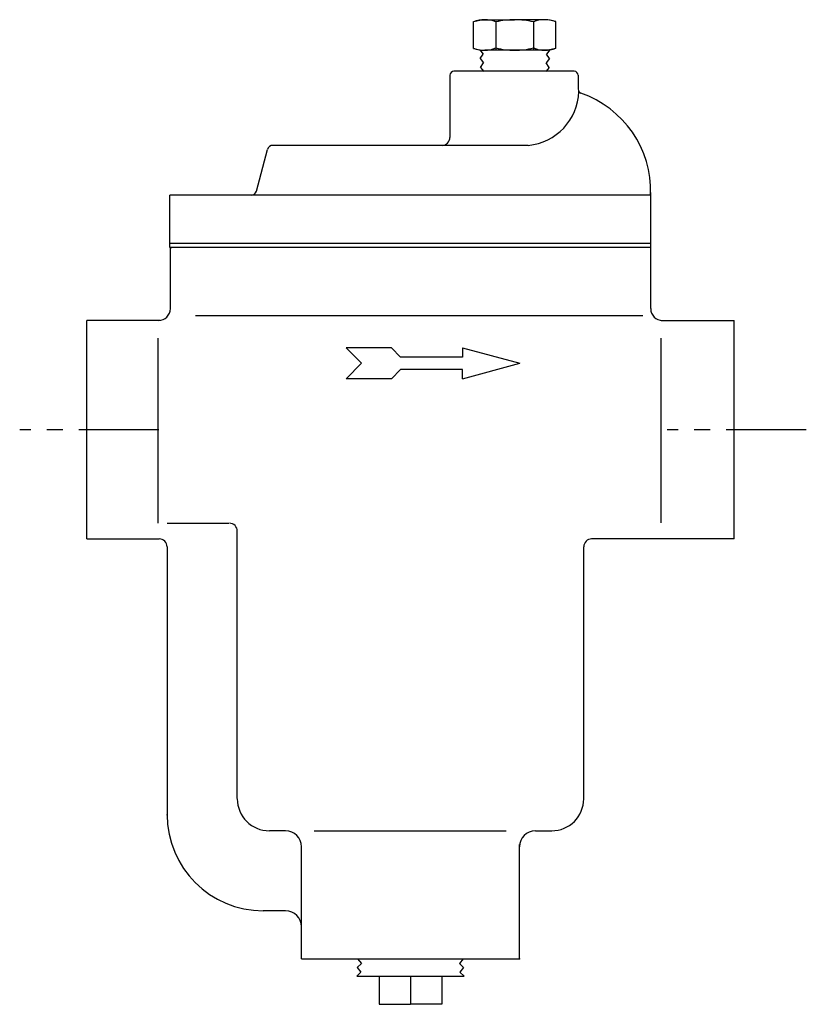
# Model space of a CAD drawing. Extents: x -0.52 to 5.62, y -4.49 to 3.2.
import ezdxf

# ---------------------------------------------------------------- set-up
doc = ezdxf.new("R2010")
doc.units = 0
doc.header["$MEASUREMENT"] = 0
doc.linetypes.add('CENTER', pattern=[2, 1.25, -0.25, 0.25, -0.25])
doc.layers.get('0').update_dxf_attribs({"linetype": 'CONTINUOUS'})
doc.layers.add('1', color=3, linetype='CENTER')

msp = doc.modelspace()

# ---------------------------------------------------------------- linework, layer by layer
for p, q in [((3.0188, 3.1886), (3.0815, 3.2017)), ((3.0188, 2.9767), (3.0188, 3.1886)), ((3.0815, 3.2017), (3.3397, 3.2017)), ((3.1935, 3.1838), (3.1935, 2.9632)), ((3.598, 3.2017), (3.3397, 3.2017)), ((3.486, 3.1838), (3.486, 2.9632)), ((3.6607, 3.1886), (3.598, 3.2017)), ((3.6607, 2.9767), (3.6607, 3.1886)), ((3.0189, 2.9762), (3.0815, 2.9631)), ((3.0675, 2.9662), (3.0941, 2.9331)), ((3.0698, 2.898), (3.0941, 2.9331)), ((3.5993, 2.963), (3.1063, 2.963)), ((3.6154, 2.9669), (3.5883, 2.9331)), ((3.6126, 2.898), (3.5883, 2.9331)), ((3.6606, 2.9762), (3.598, 2.9631)), ((3.0698, 2.898), (3.0965, 2.8647)), ((3.0722, 2.8296), (3.0965, 2.8647)), ((3.6126, 2.898), (3.586, 2.8647)), ((3.6103, 2.8296), (3.586, 2.8647)), ((2.8348, 2.7682), (2.8348, 2.2826)), ((3.8046, 2.7992), (2.8668, 2.7992)), ((3.0722, 2.8296), (3.0989, 2.7963)), ((3.6103, 2.8296), (3.5836, 2.7963)), ((3.8356, 2.7682), (3.8356, 2.6583)), ((1.3235, 1.8623), (1.411, 2.1888)), ((3.4459, 2.2205), (1.4525, 2.2205)), ((4.402, 1.4239), (4.402, 1.8522)), ((0.6484, 1.4239), (0.6484, 1.8305)), ((4.402, 1.8305), (0.6484, 1.8305)), ((4.402, 1.4552), (0.6484, 1.4552)), ((0.652, 0.9455), (0.652, 1.4239)), ((4.4015, 1.4239), (0.652, 1.4239)), ((4.402, 0.9455), (4.402, 1.4239)), ((0.559, 0.8525), (0, 0.8525)), ((0, -0.8525), (0, 0.8525)), ((0.5707, 0.8525), (0.5147, 0.8525)), ((0.8484, 0.8924), (4.3393, 0.8924)), ((4.4834, 0.8525), (4.5393, 0.8525)), ((4.495, 0.8525), (5.0541, 0.8525)), ((5.0541, -0.8525), (5.0541, 0.8525)), ((0.554, 0.7145), (0.554, -0.7308)), ((4.4822, 0.7145), (4.4822, -0.7285)), ((2.1451, 0.5183), (2.0237, 0.6388)), ((2.3778, 0.6388), (2.0237, 0.6388)), ((2.4498, 0.5672), (2.3778, 0.6388)), ((2.9337, 0.6388), (2.9337, 0.5672)), ((2.9337, 0.6388), (3.3801, 0.5183)), ((2.9337, 0.5672), (2.4498, 0.5672)), ((2.1451, 0.5183), (2.0237, 0.3978)), ((2.4498, 0.4694), (2.3778, 0.3978)), ((2.9337, 0.4694), (2.4498, 0.4694)), ((2.9337, 0.3978), (3.3801, 0.5183)), ((2.9337, 0.3978), (2.9337, 0.4694)), ((2.3778, 0.3978), (2.0237, 0.3978)), ((0.6271, -0.7308), (1.1091, -0.7308)), ((1.175, -2.8805), (1.175, -0.7928)), ((0, -0.8525), (0.565, -0.8525)), ((0.627, -0.9145), (0.627, -3.0068)), ((3.879, -2.8805), (3.879, -0.9145)), ((5.0541, -0.8525), (3.941, -0.8525)), ((1.551, -3.1325), (1.425, -3.1325)), ((1.7739, -3.1337), (3.2736, -3.1337)), ((3.503, -3.1325), (3.629, -3.1325)), ((1.676, -4.1335), (1.676, -3.2575)), ((3.378, -4.1335), (3.378, -3.2387)), ((1.551, -3.7568), (1.377, -3.7568)), ((1.676, -4.1335), (3.378, -4.1335)), ((2.1138, -4.1332), (2.1434, -4.1683)), ((2.9385, -4.1332), (2.909, -4.1683)), ((2.1108, -4.2005), (2.1434, -4.1683)), ((2.1108, -4.2005), (2.1403, -4.2355)), ((2.9415, -4.2005), (2.909, -4.1683)), ((2.9415, -4.2005), (2.912, -4.2355)), ((2.1077, -4.2677), (2.1403, -4.2355)), ((2.1077, -4.2677), (2.9463, -4.2677)), ((2.2835, -4.2699), (2.2835, -4.4875)), ((2.527, -4.2677), (2.527, -4.4875)), ((2.7706, -4.2699), (2.7706, -4.4875)), ((2.9446, -4.2677), (2.912, -4.2355)), ((2.2835, -4.4875), (2.527, -4.4875)), ((2.7706, -4.4875), (2.527, -4.4875))]:
    msp.add_line(p, q)
for centre, radius, start, end in [((3.1056, 2.978), 0.2238, 66.9028, 112.79059), ((3.3397, 2.5959), 0.6059, 90.00217, 103.9763), ((3.3397, 2.5959), 0.6059, 76.0237, 89.99783), ((3.5739, 2.978), 0.2238, 67.20941, 113.0972), ((3.1057, 3.1867), 0.2238, 247.20941, 293.0972), ((3.3398, 3.5689), 0.6059, 256.0237, 269.99783), ((3.3397, 3.5689), 0.6059, 270.00217, 283.9763), ((3.5738, 3.1867), 0.2238, 246.9028, 292.79059), ((2.8658, 2.7682), 0.031, 90, 180), ((3.8046, 2.7682), 0.031, 0, 90), ((3.4051, 2.6551), 0.4365, 275.35863, 358.06213), ((3.8666, 2.6583), 0.031, 180, 250.81863), ((3.5894, 1.8615), 0.8126, 358.31432, 70.81863), ((2.7728, 2.2826), 0.062, 270, 0), ((1.4525, 2.1777), 0.0429, 90, 165), ((1.2821, 1.8734), 0.0429, 270, 345), ((0.559, 0.9455), 0.093, 270, 0), ((4.495, 0.9455), 0.093, 180, 270), ((1.113, -0.7928), 0.062, 0, 90), ((0.565, -0.9145), 0.062, 0, 90), ((3.941, -0.9145), 0.062, 90, 180), ((1.425, -2.8825), 0.25, 180, 270), ((3.629, -2.8825), 0.25, 270, 0), ((1.377, -3.0068), 0.75, 180, 270), ((1.551, -3.2575), 0.125, 0, 90), ((3.503, -3.2575), 0.125, 90, 180), ((1.551, -3.8818), 0.125, 360, 90)]:
    msp.add_arc(centre, radius, start, end)
at = {"linetype": 'BYBLOCK'}
for p in [(0.6616, 1.4239), (0.627, -3.0068), (3.378, -4.1335)]:
    msp.add_point(p, dxfattribs=at)
at = {"layer": '1', "ltscale": 0.5}
for p, q in [((0.5625, 0), (-0.5239, 0)), ((5.6166, 0), (4.5301, 0))]:
    msp.add_line(p, q, dxfattribs=at)

doc.saveas('drawing.dxf')
